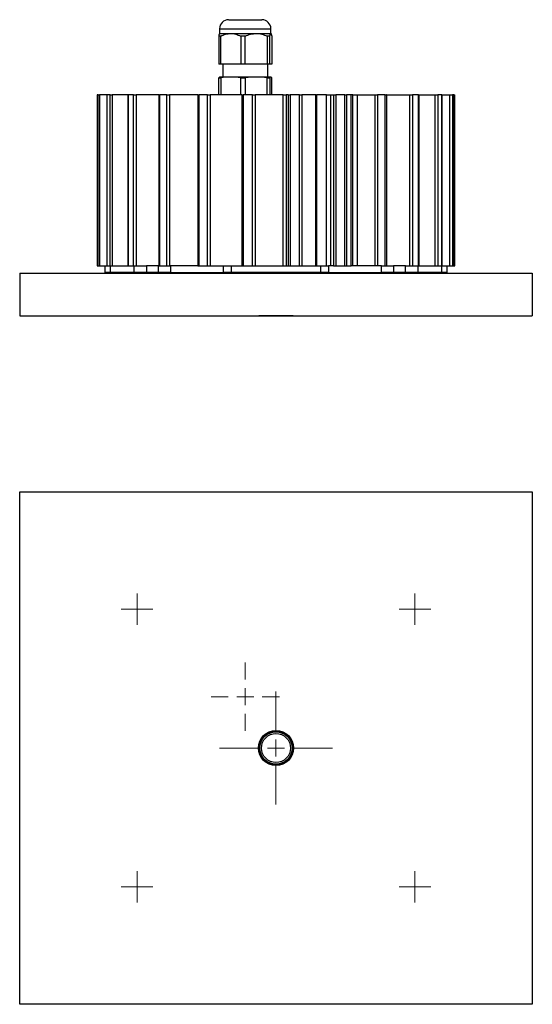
# Model space of a CAD drawing. Header units: millimetres. Extents: x 492 to 642, y 307 to 596.
import ezdxf

# ---------------------------------------------------------------- set-up
doc = ezdxf.new("R2010")
doc.units = ezdxf.units.MM

# ---------------------------------------------------------------- blocks, each defined once
blk = doc.blocks.new('SW_CENTERMARKSYMBOL_0')
at = {"color": 0, "linetype": 'Continuous', "lineweight": 18}
for p, q in [((0, 5), (0, 16.5)), ((-5, 0), (-16.5, 0)), ((0, 0), (-2.5, 0)), ((0, 0), (0, 2.5)), ((0, 0), (0, -2.5)), ((0, 0), (2.5, 0)), ((5, 0), (16.5, 0)), ((0, -5), (0, -16.5))]:
    blk.add_line(p, q, dxfattribs=at)
blk = doc.blocks.new('SW_CENTERMARKSYMBOL_1')
at = {"color": 0, "linetype": 'Continuous', "lineweight": 18}
for p, q in [((0, 5), (0, 10)), ((-5, 0), (-10, 0)), ((0, 0), (-2.5, 0)), ((0, 0), (0, 2.5)), ((0, 0), (0, -2.5)), ((0, 0), (2.5, 0)), ((5, 0), (10, 0)), ((0, -5), (0, -10))]:
    blk.add_line(p, q, dxfattribs=at)
blk = doc.blocks.new('SW_CENTERMARKSYMBOL_2')
at = {"color": 0, "linetype": 'Continuous', "lineweight": 18}
for p, q in [((0, 2.5), (0, 4.6)), ((-2.5, 0), (-4.6, 0)), ((0, 0), (-2.5, 0)), ((0, 0), (0, 2.5)), ((0, 0), (0, -2.5)), ((0, 0), (2.5, 0)), ((2.5, 0), (4.6, 0)), ((0, -2.5), (0, -4.6))]:
    blk.add_line(p, q, dxfattribs=at)
blk = doc.blocks.new('SW_CENTERMARKSYMBOL_3')
at = {"color": 0, "linetype": 'Continuous', "lineweight": 18}
for p, q in [((0, 2.5), (0, 4.6)), ((-2.5, 0), (-4.6, 0)), ((0, 0), (-2.5, 0)), ((0, 0), (0, 2.5)), ((0, 0), (0, -2.5)), ((0, 0), (2.5, 0)), ((2.5, 0), (4.6, 0)), ((0, -2.5), (0, -4.6))]:
    blk.add_line(p, q, dxfattribs=at)
blk = doc.blocks.new('SW_CENTERMARKSYMBOL_4')
at = {"color": 0, "linetype": 'Continuous', "lineweight": 18}
for p, q in [((0, 2.5), (0, 4.6)), ((-2.5, 0), (-4.6, 0)), ((0, 0), (-2.5, 0)), ((0, 0), (0, 2.5)), ((0, 0), (0, -2.5)), ((0, 0), (2.5, 0)), ((2.5, 0), (4.6, 0)), ((0, -2.5), (0, -4.6))]:
    blk.add_line(p, q, dxfattribs=at)
blk = doc.blocks.new('SW_CENTERMARKSYMBOL_5')
at = {"color": 0, "linetype": 'Continuous', "lineweight": 18}
for p, q in [((0, 2.5), (0, 4.6)), ((-2.5, 0), (-4.6, 0)), ((0, 0), (-2.5, 0)), ((0, 0), (0, 2.5)), ((0, 0), (0, -2.5)), ((0, 0), (2.5, 0)), ((2.5, 0), (4.6, 0)), ((0, -2.5), (0, -4.6))]:
    blk.add_line(p, q, dxfattribs=at)

msp = doc.modelspace()

# ---------------------------------------------------------------- linework, layer by layer
at = {"color": 7, "linetype": 'Continuous', "lineweight": 25}
for p, q in [((550.68, 590.8), (550.1, 590.8)), ((550.1, 590.8), (550.1, 582.63)), ((550.36, 592.99), (550.36, 591.6)), ((550.36, 591.6), (553.61, 591.6)), ((550.68, 582.63), (550.68, 590.8)), ((553.61, 591.6), (561.09, 591.6)), ((557.88, 590.8), (556.55, 590.8)), ((556.55, 590.8), (556.55, 582.63)), ((557.88, 582.63), (557.88, 590.8)), ((561.09, 591.6), (565.33, 591.6)), ((564.3, 590.8), (564.3, 582.63)), ((565.06, 590.8), (564.3, 590.8)), ((565.06, 582.63), (565.06, 590.8)), ((565.36, 591.6), (565.36, 592.99)), ((565.61, 590.8), (565.61, 582.63)), ((550.68, 582.63), (550.1, 582.63)), ((556.55, 582.63), (550.68, 582.63)), ((551.26, 582.63), (551.26, 578.83)), ((557.88, 582.63), (556.55, 582.63)), ((564.3, 582.63), (557.88, 582.63)), ((565.06, 582.63), (564.3, 582.63)), ((564.46, 578.83), (564.46, 582.63)), ((565.61, 582.63), (565.06, 582.63)), ((550.1, 578.62), (550.68, 578.62)), ((550.1, 573.63), (550.1, 578.62)), ((553.61, 578.83), (550.37, 578.83)), ((550.68, 578.62), (550.68, 573.63)), ((561.09, 578.83), (553.61, 578.83)), ((556.55, 578.62), (557.88, 578.62)), ((556.55, 573.63), (556.55, 578.62)), ((557.88, 578.62), (557.88, 573.63)), ((565.33, 578.83), (561.09, 578.83)), ((564.3, 573.63), (564.3, 578.62)), ((564.3, 578.62), (565.06, 578.62)), ((565.06, 578.62), (565.06, 573.63)), ((565.61, 573.63), (565.61, 578.62)), ((514.52, 573.63), (514.52, 523.63)), ((514.52, 573.63), (514.52, 523.63)), ((514.81, 573.63), (514.52, 573.63)), ((514.52, 573.63), (514.52, 573.63)), ((514.81, 523.63), (514.81, 573.63)), ((514.81, 573.63), (515.24, 573.63)), ((515.24, 573.63), (515.24, 523.63)), ((517.34, 573.63), (515.24, 573.63)), ((517.34, 573.63), (517.34, 523.63)), ((517.34, 573.63), (517.37, 573.63)), ((517.37, 573.63), (517.37, 523.63)), ((518.36, 573.63), (517.37, 573.63)), ((518.36, 523.63), (518.36, 573.63)), ((518.36, 573.63), (518.95, 573.63)), ((518.95, 573.63), (518.95, 523.63)), ((523.51, 573.63), (518.95, 573.63)), ((523.51, 573.63), (523.51, 523.63)), ((523.51, 573.63), (523.59, 573.63)), ((523.59, 573.63), (523.59, 523.63)), ((525.21, 573.63), (523.59, 573.63)), ((525.21, 523.63), (525.21, 573.63)), ((525.21, 573.63), (525.93, 573.63)), ((525.93, 573.63), (525.93, 523.63)), ((532.59, 573.63), (525.93, 573.63)), ((532.59, 573.63), (532.59, 523.63)), ((532.59, 573.63), (532.76, 573.63)), ((532.76, 573.63), (532.76, 523.63)), ((534.91, 573.63), (532.76, 573.63)), ((534.91, 523.63), (534.91, 573.63)), ((534.91, 573.63), (535.7, 573.63)), ((535.7, 573.63), (535.7, 523.63)), ((543.97, 573.63), (535.7, 573.63)), ((543.97, 573.63), (543.97, 523.63)), ((543.97, 573.63), (544.26, 573.63)), ((544.26, 573.63), (544.26, 523.63)), ((546.78, 573.63), (544.26, 573.63)), ((546.78, 523.63), (546.78, 573.63)), ((546.78, 573.63), (547.59, 573.63)), ((547.59, 573.63), (547.59, 523.63)), ((556.88, 573.63), (547.59, 573.63)), ((556.88, 573.63), (556.88, 523.63)), ((556.88, 573.63), (557.29, 573.63)), ((557.29, 573.63), (557.29, 523.63)), ((560.02, 573.63), (557.29, 573.63)), ((560.02, 523.63), (560.02, 573.63)), ((560.02, 573.63), (560.8, 573.63)), ((560.8, 573.63), (560.8, 523.63)), ((568.91, 573.63), (560.8, 573.63)), ((568.91, 523.63), (568.91, 573.63)), ((568.91, 573.63), (569.82, 573.63)), ((569.82, 573.63), (569.82, 523.63)), ((570.44, 573.63), (569.82, 573.63)), ((570.44, 573.63), (570.44, 523.63)), ((570.44, 573.63), (570.98, 573.63)), ((570.98, 573.63), (570.98, 523.63)), ((573.72, 573.63), (570.98, 573.63)), ((573.72, 523.63), (573.72, 573.63)), ((573.72, 573.63), (574.42, 573.63)), ((574.42, 573.63), (574.42, 523.63)), ((578.51, 573.63), (574.42, 573.63)), ((578.51, 523.63), (578.51, 573.63)), ((578.51, 573.63), (578.75, 573.63)), ((578.75, 573.63), (578.75, 523.63)), ((581.62, 573.63), (578.75, 573.63)), ((581.62, 523.63), (581.62, 573.63)), ((581.62, 573.63), (582.95, 573.63)), ((582.95, 523.63), (582.95, 573.63)), ((582.95, 573.63), (583.72, 573.63)), ((583.72, 573.63), (583.72, 523.63)), ((583.72, 573.63), (584.38, 573.63)), ((584.38, 573.63), (584.38, 523.63)), ((586.96, 573.63), (584.38, 573.63)), ((586.96, 523.63), (586.96, 573.63)), ((586.96, 573.63), (587.52, 573.63)), ((587.52, 573.63), (587.52, 523.63)), ((588.84, 573.63), (587.52, 573.63)), ((588.84, 523.63), (588.84, 573.63)), ((589.33, 573.63), (588.84, 573.63)), ((589.33, 523.63), (589.33, 573.63)), ((589.33, 573.63), (590.75, 573.63)), ((590.75, 523.63), (590.75, 573.63)), ((590.75, 573.63), (595.81, 573.63)), ((595.81, 573.63), (595.81, 523.63)), ((595.81, 573.63), (596.6, 573.63)), ((596.6, 573.63), (596.6, 523.63)), ((598.83, 573.63), (596.6, 573.63)), ((598.83, 523.63), (598.83, 573.63)), ((598.83, 573.63), (599.21, 573.63)), ((599.21, 573.63), (599.21, 523.63)), ((599.28, 573.63), (599.21, 573.63)), ((599.28, 523.63), (599.28, 573.63)), ((599.28, 573.63), (605.91, 573.63)), ((605.91, 573.63), (605.91, 523.63)), ((605.91, 573.63), (606.78, 573.63)), ((606.78, 573.63), (606.78, 523.63)), ((608.52, 573.63), (606.78, 573.63)), ((608.52, 523.63), (608.52, 573.63)), ((608.52, 573.63), (608.72, 573.63)), ((608.72, 523.63), (608.72, 573.63)), ((608.72, 573.63), (613.35, 573.63)), ((613.35, 573.63), (613.35, 523.63)), ((613.35, 573.63), (614.25, 573.63)), ((614.25, 573.63), (614.25, 523.63)), ((615.37, 573.63), (614.25, 573.63)), ((615.37, 523.63), (615.37, 573.63)), ((615.37, 573.63), (615.44, 573.63)), ((615.44, 523.63), (615.44, 573.63)), ((615.44, 573.63), (617.61, 573.63)), ((617.61, 573.63), (617.61, 523.63)), ((617.61, 573.63), (618.48, 573.63)), ((618.48, 573.63), (618.48, 523.63)), ((618.91, 573.63), (618.48, 573.63)), ((618.91, 523.63), (618.91, 573.63)), ((618.91, 573.63), (618.92, 573.63)), ((618.92, 523.63), (618.92, 573.63)), ((618.92, 573.63), (619.2, 573.63)), ((619.2, 523.63), (619.2, 573.63)), ((514.52, 523.63), (514.81, 523.63)), ((514.52, 523.63), (514.52, 523.63)), ((514.81, 523.63), (515.24, 523.63)), ((515.24, 523.63), (516.86, 523.63)), ((516.86, 521.63), (516.86, 523.63)), ((516.86, 523.63), (518.32, 523.63)), ((518.32, 521.63), (516.86, 521.63)), ((518.32, 523.63), (518.32, 521.63)), ((518.32, 523.63), (525.4, 523.63)), ((525.4, 521.63), (518.32, 521.63)), ((525.4, 521.63), (525.4, 523.63)), ((525.4, 523.63), (528.93, 523.63)), ((528.93, 521.63), (525.4, 521.63)), ((528.93, 523.63), (528.93, 521.63)), ((532.47, 523.63), (528.93, 523.63)), ((532.47, 521.63), (528.93, 521.63)), ((532.47, 521.63), (532.47, 523.63)), ((532.47, 523.63), (536, 523.63)), ((536, 521.63), (532.47, 521.63)), ((536, 523.63), (536, 521.63)), ((543.97, 523.63), (536, 523.63)), ((536, 521.63), (551.45, 521.63)), ((543.97, 523.63), (544.26, 523.63)), ((544.26, 523.63), (546.78, 523.63)), ((546.78, 523.63), (547.59, 523.63)), ((547.59, 523.63), (556.88, 523.63)), ((551.45, 521.63), (551.45, 523.63)), ((553.72, 521.63), (551.45, 521.63)), ((553.33, 521.63), (553.33, 521.5)), ((553.74, 523.63), (553.72, 521.63)), ((580, 521.63), (553.72, 521.63)), ((556.88, 523.63), (557.29, 523.63)), ((557.29, 523.63), (560.02, 523.63)), ((560.02, 523.63), (560.8, 523.63)), ((560.8, 523.63), (568.91, 523.63)), ((568.91, 523.63), (569.82, 523.63)), ((569.82, 523.63), (570.44, 523.63)), ((570.44, 523.63), (570.98, 523.63)), ((570.98, 523.63), (573.72, 523.63)), ((573.72, 523.63), (574.42, 523.63)), ((574.42, 523.63), (578.51, 523.63)), ((578.51, 523.63), (578.75, 523.63)), ((578.75, 523.63), (580.84, 523.63)), ((580, 521.63), (579.98, 523.63)), ((582.27, 521.63), (580, 521.63)), ((580.39, 521.5), (580.39, 521.63)), ((580.84, 523.63), (582.27, 523.63)), ((582.27, 523.63), (582.27, 521.63)), ((583.72, 523.63), (582.27, 523.63)), ((582.27, 521.63), (597.72, 521.63)), ((583.72, 523.63), (584.38, 523.63)), ((584.38, 523.63), (586.96, 523.63)), ((586.96, 523.63), (587.52, 523.63)), ((587.52, 523.63), (588.84, 523.63)), ((597.72, 523.63), (588.84, 523.63)), ((597.72, 521.63), (597.72, 523.63)), ((597.72, 523.63), (601.25, 523.63)), ((601.25, 521.63), (597.72, 521.63)), ((601.25, 523.63), (601.25, 521.63)), ((604.79, 523.63), (601.25, 523.63)), ((604.79, 521.63), (601.25, 521.63)), ((604.79, 521.63), (604.79, 523.63)), ((604.79, 523.63), (608.32, 523.63)), ((608.32, 521.63), (604.79, 521.63)), ((608.32, 523.63), (608.32, 521.63)), ((608.32, 523.63), (615.4, 523.63)), ((615.4, 521.63), (608.32, 521.63)), ((615.4, 521.63), (615.4, 523.63)), ((615.4, 523.63), (616.86, 523.63)), ((616.86, 521.63), (615.4, 521.63)), ((616.86, 523.63), (616.86, 521.63)), ((616.86, 523.63), (617.61, 523.63)), ((617.61, 523.63), (618.48, 523.63)), ((618.48, 523.63), (618.91, 523.63)), ((618.91, 523.63), (618.92, 523.63)), ((618.92, 523.63), (619.2, 523.63)), ((491.86, 521.5), (491.86, 509)), ((491.86, 521.5), (641.86, 521.5)), ((641.86, 521.5), (641.86, 509)), ((491.86, 509), (641.86, 509)), ((561.74, 509), (561.86, 508.93)), ((571.86, 508.93), (561.86, 508.93)), ((571.86, 508.93), (571.99, 509)), ((491.86, 457.5), (641.86, 457.5)), ((491.86, 307.5), (491.86, 457.5)), ((641.86, 457.5), (641.86, 307.5)), ((641.86, 307.5), (491.86, 307.5))]:
    msp.add_line(p, q, dxfattribs=at)
at = {"color": 8, "linetype": 'Continuous', "lineweight": 25}
msp.add_line((550.36, 592.99), (565.36, 592.99), dxfattribs=at)
at = {"color": 7, "linetype": 'Continuous', "lineweight": 25}
for radius in [5.12, 5, 4.75, 4.25]:
    msp.add_circle((566.86, 382.5), radius, dxfattribs=at)
for centre, start, end in [((553, 592.99), 90, 180), ((562.72, 592.99), 0, 90)]:
    msp.add_arc(centre, 2.64, start, end, dxfattribs=at)
for points, knots in [([(553.02, 595.63), (553.02, 595.63), (553.01, 595.63), (553.2, 595.63), (553.57, 595.63), (554.14, 595.63), (554.86, 595.63), (555.69, 595.63), (556.57, 595.63), (557.48, 595.63), (558.4, 595.63), (559.32, 595.63), (560.22, 595.63), (561.04, 595.63), (561.73, 595.63), (562.24, 595.63), (562.57, 595.63), (562.72, 595.63), (562.7, 595.63), (562.7, 595.63)], [0, 0, 0, 0, 0.0352313, 0.0952541, 0.1595663, 0.2252432, 0.2909202, 0.3552323, 0.4152204, 0.4752432, 0.5352313, 0.5952541, 0.6595663, 0.7252432, 0.7909202, 0.8552323, 0.9152204, 0.9752432, 1, 1, 1, 1]), ([(550.38, 591.6), (550.33, 591.6), (550.29, 591.52), (550.19, 591.24), (550.15, 591.04), (550.1, 590.8)], [0, 0, 0, 0, 0.5, 0.5, 1, 1, 1, 1]), ([(550.68, 590.8), (551.15, 591.04), (551.62, 591.24), (552.36, 591.45), (552.6, 591.5), (553.1, 591.58), (553.36, 591.6), (553.61, 591.6)], [0, 0, 0, 0, 0.5, 0.5, 0.75, 0.75, 1, 1, 1, 1]), ([(553.61, 591.6), (554.12, 591.6), (554.62, 591.52), (555.6, 591.24), (556.08, 591.04), (556.55, 590.8)], [0, 0, 0, 0, 0.5, 0.5, 1, 1, 1, 1]), ([(557.88, 590.8), (558.39, 591.04), (558.91, 591.24), (559.71, 591.45), (559.98, 591.5), (560.53, 591.58), (560.81, 591.6), (561.09, 591.6)], [0, 0, 0, 0, 0.5, 0.5, 0.75, 0.75, 1, 1, 1, 1]), ([(561.09, 591.6), (561.65, 591.6), (562.19, 591.52), (563.26, 591.24), (563.79, 591.04), (564.3, 590.8)], [0, 0, 0, 0, 0.5, 0.5, 1, 1, 1, 1]), ([(565.06, 590.8), (565.1, 591.04), (565.15, 591.24), (565.22, 591.45), (565.24, 591.5), (565.29, 591.58), (565.31, 591.6), (565.33, 591.6)], [0, 0, 0, 0, 0.5, 0.5, 0.75, 0.75, 1, 1, 1, 1]), ([(565.33, 591.6), (565.38, 591.6), (565.43, 591.52), (565.52, 591.24), (565.57, 591.04), (565.61, 590.8)], [0, 0, 0, 0, 0.5, 0.5, 1, 1, 1, 1])]:
    msp.add_open_spline(points, degree=3, knots=knots, dxfattribs=at)
for points in [[(550.1, 578.62), (550.2, 578.75), (550.29, 578.83), (550.38, 578.83)], [(553.61, 578.83), (552.63, 578.83), (551.66, 578.75), (550.68, 578.62)], [(556.55, 578.62), (555.57, 578.75), (554.59, 578.83), (553.61, 578.83)], [(561.09, 578.83), (560.02, 578.83), (558.95, 578.75), (557.88, 578.62)], [(564.3, 578.62), (563.23, 578.75), (562.16, 578.83), (561.09, 578.83)], [(565.33, 578.83), (565.24, 578.83), (565.15, 578.75), (565.06, 578.62)], [(565.61, 578.62), (565.52, 578.75), (565.43, 578.83), (565.33, 578.83)]]:
    msp.add_open_spline(points, degree=3, dxfattribs=at)

# ---------------------------------------------------------------- block references
at = {"color": 7, "linetype": 'Continuous', "lineweight": 0}
for name, p in [('SW_CENTERMARKSYMBOL_4', (526.2, 423.15)), ('SW_CENTERMARKSYMBOL_3', (607.52, 423.15)), ('SW_CENTERMARKSYMBOL_1', (557.86, 397.5)), ('SW_CENTERMARKSYMBOL_0', (566.86, 382.5)), ('SW_CENTERMARKSYMBOL_5', (526.2, 341.84)), ('SW_CENTERMARKSYMBOL_2', (607.52, 341.84))]:
    msp.add_blockref(name, p, dxfattribs=at)

doc.saveas('drawing.dxf')
